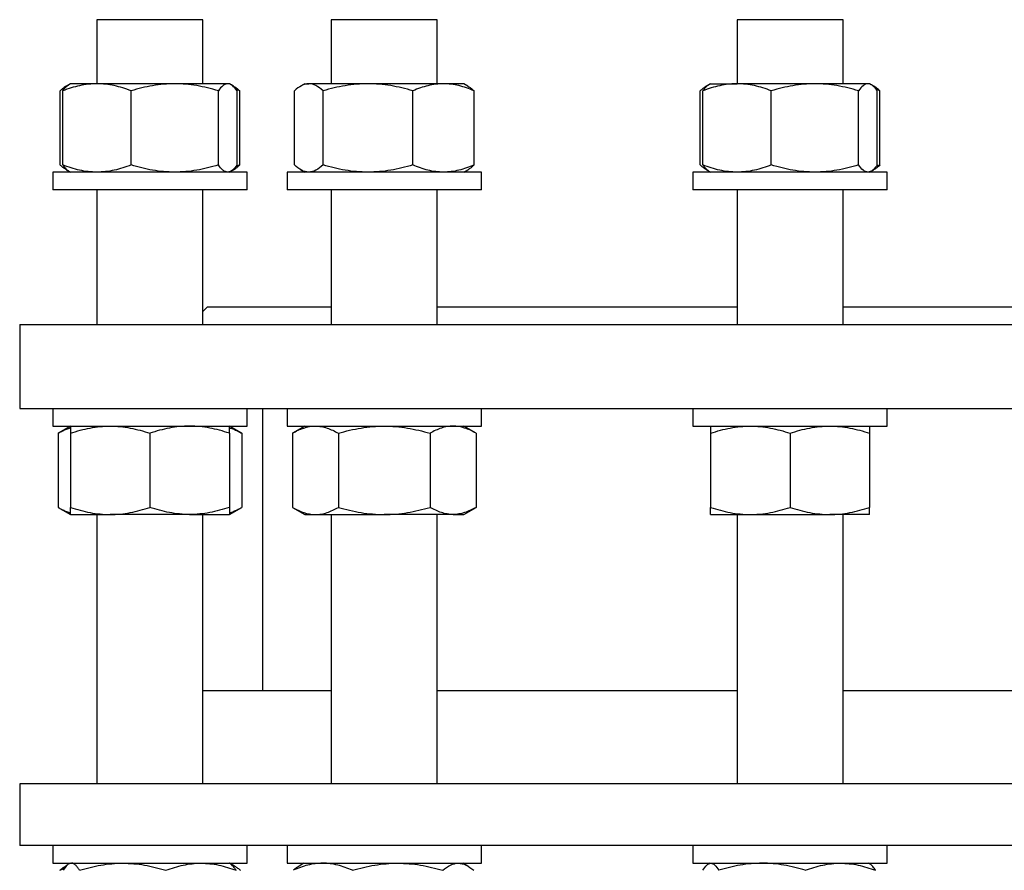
# Model space of a CAD drawing. Header units: millimetres. Extents: x 22 to 961, y 41 to 981.
# Tile 2 of 9: x 36 to 259, y 254 to 446. Entities that reach past the tile are written whole.
import ezdxf

# ---------------------------------------------------------------- set-up
doc = ezdxf.new("R2010")
doc.units = ezdxf.units.MM

msp = doc.modelspace()

# ---------------------------------------------------------------- linework, layer by layer
at = {"color": 7, "linetype": 'Continuous', "lineweight": 25}
for p, q in [((53.29, 446.08), (53.29, 431.58)), ((75.78, 446.08), (53.29, 446.08)), ((77.29, 446.08), (75.78, 446.08)), ((77.29, 431.58), (77.29, 446.08)), ((106.35, 446.08), (106.35, 431.58)), ((130.35, 446.08), (106.35, 446.08)), ((130.35, 431.58), (130.35, 446.08)), ((198.25, 446.08), (198.25, 431.58)), ((222.25, 446.08), (198.25, 446.08)), ((222.25, 431.58), (222.25, 446.08)), ((46.9, 431.35), (46.34, 431.03)), ((47.29, 431.58), (46.9, 431.35)), ((53.3, 431.58), (47.29, 431.58)), ((70.92, 431.58), (53.3, 431.58)), ((82.91, 431.58), (70.92, 431.58)), ((83.29, 431.58), (82.91, 431.58)), ((83.68, 431.35), (83.29, 431.58)), ((84.24, 431.03), (83.76, 431.31)), ((85.64, 429.97), (84.77, 430.32)), ((100.35, 431.58), (99.4, 431.03)), ((100.35, 431.58), (101.25, 431.58)), ((114.67, 431.58), (101.25, 431.58)), ((131.77, 431.58), (114.67, 431.58)), ((136.35, 431.58), (131.77, 431.58)), ((137.3, 431.03), (136.35, 431.58)), ((191.85, 431.35), (191.29, 431.03)), ((192.25, 431.58), (191.85, 431.35)), ((192.25, 431.58), (198.25, 431.58)), ((215.87, 431.58), (198.25, 431.58)), ((227.87, 431.58), (215.87, 431.58)), ((228.25, 431.58), (227.87, 431.58)), ((228.64, 431.35), (228.25, 431.58)), ((229.2, 431.03), (228.67, 431.33)), ((230.59, 429.97), (229.71, 430.33)), ((44.94, 413.19), (44.94, 429.97)), ((45.55, 413.19), (45.55, 429.97)), ((61.05, 413.19), (61.05, 429.97)), ((80.79, 413.19), (80.79, 429.97)), ((85.03, 413.19), (85.03, 429.97)), ((85.64, 413.19), (85.64, 429.97)), ((98, 413.19), (98, 429.97)), ((104.5, 413.19), (104.5, 429.97)), ((124.84, 413.19), (124.84, 429.97)), ((138.69, 413.19), (138.69, 429.97)), ((189.9, 413.19), (189.9, 429.97)), ((190.5, 413.19), (190.5, 429.97)), ((206, 413.19), (206, 429.97)), ((225.75, 413.19), (225.75, 429.97)), ((229.99, 413.19), (229.99, 429.97)), ((230.59, 413.19), (230.59, 429.97)), ((85.64, 413.19), (84.77, 412.83)), ((230.59, 413.19), (229.71, 412.83)), ((43.29, 411.58), (43.29, 407.58)), ((87.29, 411.58), (43.29, 411.58)), ((46.34, 412.13), (46.9, 411.8)), ((46.9, 411.8), (47.29, 411.58)), ((83.29, 411.58), (83.68, 411.8)), ((83.76, 411.85), (84.24, 412.13)), ((87.29, 407.58), (87.29, 411.58)), ((96.35, 411.58), (96.35, 407.58)), ((140.35, 411.58), (96.35, 411.58)), ((99.4, 412.13), (100.35, 411.58)), ((136.35, 411.58), (137.3, 412.13)), ((140.35, 407.58), (140.35, 411.58)), ((188.25, 411.58), (188.25, 407.58)), ((232.25, 411.58), (188.25, 411.58)), ((191.29, 412.13), (191.85, 411.81)), ((191.85, 411.81), (192.25, 411.58)), ((228.25, 411.58), (228.64, 411.8)), ((228.67, 411.82), (229.2, 412.13)), ((232.25, 407.58), (232.25, 411.58)), ((87.29, 407.58), (43.29, 407.58)), ((53.29, 407.58), (53.29, 377.08)), ((77.29, 377.08), (77.29, 407.58)), ((140.35, 407.58), (96.35, 407.58)), ((106.35, 407.58), (106.35, 377.08)), ((130.35, 377.08), (130.35, 407.58)), ((232.25, 407.58), (188.25, 407.58)), ((198.25, 407.58), (198.25, 377.08)), ((222.25, 377.08), (222.25, 407.58)), ((78.31, 381.08), (77.29, 380.06)), ((78.31, 381.08), (106.35, 381.08)), ((130.35, 381.08), (198.25, 381.08)), ((222.25, 381.08), (304.36, 381.08)), ((35.81, 377.08), (35.81, 358.08)), ((35.81, 377.08), (490.81, 377.08)), ((35.81, 358.08), (490.81, 358.08)), ((43.29, 358.08), (43.29, 354.08)), ((87.29, 354.08), (87.29, 358.08)), ((90.81, 358.08), (90.81, 294.14)), ((96.35, 358.08), (96.35, 354.08)), ((140.35, 354.08), (140.35, 358.08)), ((188.25, 358.08), (188.25, 354.08)), ((232.25, 354.08), (232.25, 358.08)), ((43.29, 354.08), (87.29, 354.08)), ((47.29, 354.08), (44.51, 352.47)), ((44.51, 352.47), (44.51, 335.69)), ((47.29, 352.47), (47.29, 335.69)), ((65.29, 352.47), (65.29, 335.69)), ((86.07, 352.47), (83.29, 354.08)), ((83.29, 352.47), (83.29, 335.69)), ((86.07, 352.47), (86.07, 335.69)), ((96.35, 354.08), (140.35, 354.08)), ((100.35, 354.08), (97.56, 352.47)), ((97.56, 352.47), (97.56, 335.69)), ((107.96, 352.47), (107.96, 335.69)), ((128.74, 352.47), (128.74, 335.69)), ((139.13, 352.47), (136.35, 354.08)), ((139.13, 352.47), (139.13, 335.69)), ((188.25, 354.08), (232.25, 354.08)), ((192.25, 352.47), (192.25, 335.69)), ((210.25, 352.47), (210.25, 335.69)), ((228.25, 352.47), (228.25, 335.69)), ((44.51, 335.69), (47.29, 334.08)), ((83.29, 334.08), (86.07, 335.69)), ((97.56, 335.69), (100.35, 334.08)), ((136.35, 334.08), (139.13, 335.69)), ((47.29, 334.08), (56.29, 334.08)), ((53.29, 334.08), (53.29, 273.14)), ((74.29, 334.08), (56.29, 334.08)), ((74.29, 334.08), (83.29, 334.08)), ((77.29, 273.14), (77.29, 334.08)), ((100.35, 334.08), (102.76, 334.08)), ((102.76, 334.08), (118.35, 334.08)), ((106.35, 334.08), (106.35, 273.14)), ((133.94, 334.08), (118.35, 334.08)), ((130.35, 273.14), (130.35, 334.08)), ((133.94, 334.08), (136.35, 334.08)), ((192.25, 334.08), (201.25, 334.08)), ((198.25, 334.08), (198.25, 273.14)), ((201.25, 334.08), (219.25, 334.08)), ((228.25, 334.08), (219.25, 334.08)), ((222.25, 273.14), (222.25, 334.08)), ((106.35, 294.14), (77.29, 294.14)), ((198.25, 294.14), (130.35, 294.14)), ((304.36, 294.14), (222.25, 294.14)), ((35.81, 273.14), (35.81, 259.14)), ((490.81, 273.14), (35.81, 273.14)), ((490.81, 259.14), (35.81, 259.14)), ((43.29, 259.14), (43.29, 255.14)), ((87.29, 255.14), (87.29, 259.14)), ((96.35, 259.14), (96.35, 255.14)), ((140.35, 255.14), (140.35, 259.14)), ((188.25, 259.14), (188.25, 255.14)), ((232.25, 255.14), (232.25, 259.14)), ((43.29, 255.14), (85.21, 255.14)), ((46.59, 254.7), (46.22, 254.49)), ((47.23, 255.14), (46.93, 254.97)), ((83.53, 254.97), (83.23, 255.14)), ((84.48, 254.49), (83.35, 255.14)), ((85.21, 255.14), (87.29, 255.14)), ((96.35, 255.14), (140.35, 255.14)), ((100.18, 255.14), (99.05, 254.49)), ((137.31, 254.49), (136.18, 255.14)), ((188.25, 255.14), (232.25, 255.14)), ((192.02, 255.14), (191.72, 254.97)), ((228.31, 254.97), (228.02, 255.14)), ((44.9, 253.53), (45.97, 253.98))]:
    msp.add_line(p, q, dxfattribs=at)
for points, knots in [([(46.68, 431.2), (46.61, 431.17), (46.36, 431.05), (45.94, 430.79), (45.44, 430.42), (45.11, 430.12), (44.94, 429.97)], [0, 0, 0, 0, 0.132022, 0.421285, 0.710679, 1, 1, 1, 1]), ([(53.3, 431.58), (52.97, 431.58), (52.64, 431.57), (51.98, 431.53), (51.65, 431.5), (50.67, 431.39), (50.02, 431.28), (48.09, 430.86), (46.81, 430.46), (45.55, 429.97)], [0, 0, 0, 0, 0.125, 0.125, 0.25, 0.25, 0.5, 0.5, 1, 1, 1, 1]), ([(45.55, 429.97), (45.66, 430.13), (45.89, 430.44), (46.24, 430.83), (46.57, 431.15), (46.8, 431.28), (46.9, 431.35)], [0, 0, 0, 0, 0.25671, 0.513492, 0.77014, 1, 1, 1, 1]), ([(61.05, 429.97), (59.78, 430.46), (58.5, 430.87), (55.92, 431.43), (54.62, 431.58), (53.3, 431.58)], [0, 0, 0, 0, 0.5, 0.5, 1, 1, 1, 1]), ([(70.92, 431.58), (70.08, 431.58), (69.24, 431.54), (67.56, 431.39), (66.73, 431.28), (64.26, 430.86), (62.64, 430.46), (61.05, 429.97)], [0, 0, 0, 0, 0.25, 0.25, 0.5, 0.5, 1, 1, 1, 1]), ([(80.79, 429.97), (79.98, 430.22), (79.17, 430.44), (77.54, 430.84), (76.71, 431.01), (74.24, 431.43), (72.59, 431.58), (70.92, 431.58)], [0, 0, 0, 0, 0.25, 0.25, 0.5, 0.5, 1, 1, 1, 1]), ([(82.91, 431.58), (82.82, 431.58), (82.73, 431.57), (82.55, 431.53), (82.46, 431.5), (82.19, 431.39), (82.01, 431.28), (81.48, 430.86), (81.13, 430.46), (80.79, 429.97)], [0, 0, 0, 0, 0.125, 0.125, 0.25, 0.25, 0.5, 0.5, 1, 1, 1, 1]), ([(85.03, 429.97), (84.69, 430.46), (84.34, 430.87), (83.63, 431.43), (83.27, 431.58), (82.91, 431.58)], [0, 0, 0, 0, 0.5, 0.5, 1, 1, 1, 1]), ([(84.24, 431.02), (84.37, 430.95), (84.67, 430.77), (85.14, 430.41), (85.47, 430.12), (85.64, 429.97)], [0, 0, 0, 0, 0.281554, 0.640822, 1, 1, 1, 1]), ([(101.25, 431.58), (101.11, 431.58), (100.97, 431.57), (100.7, 431.53), (100.56, 431.5), (100.15, 431.39), (99.88, 431.28), (99.07, 430.86), (98.53, 430.46), (98, 429.97)], [0, 0, 0, 0, 0.125, 0.125, 0.25, 0.25, 0.5, 0.5, 1, 1, 1, 1]), ([(104.5, 429.97), (103.97, 430.46), (103.43, 430.87), (102.35, 431.43), (101.8, 431.58), (101.25, 431.58)], [0, 0, 0, 0, 0.5, 0.5, 1, 1, 1, 1]), ([(114.67, 431.58), (114.24, 431.58), (113.81, 431.57), (112.94, 431.53), (112.51, 431.5), (111.23, 431.39), (110.37, 431.28), (107.83, 430.86), (106.16, 430.46), (104.5, 429.97)], [0, 0, 0, 0, 0.125, 0.125, 0.25, 0.25, 0.5, 0.5, 1, 1, 1, 1]), ([(124.84, 429.97), (123.18, 430.46), (121.5, 430.87), (118.12, 431.43), (116.4, 431.58), (114.67, 431.58)], [0, 0, 0, 0, 0.5, 0.5, 1, 1, 1, 1]), ([(131.77, 431.58), (131.18, 431.58), (130.6, 431.54), (129.42, 431.39), (128.83, 431.28), (127.1, 430.86), (125.96, 430.46), (124.84, 429.97)], [0, 0, 0, 0, 0.25, 0.25, 0.5, 0.5, 1, 1, 1, 1]), ([(138.69, 429.97), (138.13, 430.22), (137.56, 430.44), (136.41, 430.84), (135.84, 431.01), (134.1, 431.43), (132.94, 431.58), (131.77, 431.58)], [0, 0, 0, 0, 0.25, 0.25, 0.5, 0.5, 1, 1, 1, 1]), ([(137.3, 431.02), (137.43, 430.95), (137.73, 430.77), (138.2, 430.41), (138.53, 430.12), (138.69, 429.97)], [0, 0, 0, 0, 0.281554, 0.640822, 1, 1, 1, 1]), ([(191.64, 431.21), (191.47, 431.12), (191.09, 430.92), (190.5, 430.5), (190.1, 430.15), (189.9, 429.97)], [0, 0, 0, 0, 0.297733, 0.648849, 1, 1, 1, 1]), ([(198.25, 431.58), (197.92, 431.58), (197.59, 431.57), (196.94, 431.53), (196.61, 431.5), (195.63, 431.39), (194.98, 431.28), (193.04, 430.86), (191.77, 430.46), (190.5, 429.97)], [0, 0, 0, 0, 0.125, 0.125, 0.25, 0.25, 0.5, 0.5, 1, 1, 1, 1]), ([(191.86, 431.34), (191.81, 431.31), (191.62, 431.22), (191.3, 430.93), (190.9, 430.51), (190.64, 430.15), (190.5, 429.97)], [0, 0, 0, 0, 0.116844, 0.409141, 0.704556, 1, 1, 1, 1]), ([(206, 429.97), (204.73, 430.46), (203.46, 430.87), (200.88, 431.43), (199.57, 431.58), (198.25, 431.58)], [0, 0, 0, 0, 0.5, 0.5, 1, 1, 1, 1]), ([(215.87, 431.58), (215.45, 431.58), (215.03, 431.57), (214.2, 431.53), (213.78, 431.5), (212.53, 431.39), (211.7, 431.28), (209.24, 430.86), (207.61, 430.46), (206, 429.97)], [0, 0, 0, 0, 0.125, 0.125, 0.25, 0.25, 0.5, 0.5, 1, 1, 1, 1]), ([(225.75, 429.97), (224.13, 430.46), (222.5, 430.87), (219.22, 431.43), (217.56, 431.58), (215.87, 431.58)], [0, 0, 0, 0, 0.5, 0.5, 1, 1, 1, 1]), ([(227.87, 431.58), (227.69, 431.58), (227.51, 431.54), (227.15, 431.39), (226.97, 431.28), (226.44, 430.86), (226.09, 430.46), (225.75, 429.97)], [0, 0, 0, 0, 0.25, 0.25, 0.5, 0.5, 1, 1, 1, 1]), ([(229.99, 429.97), (229.82, 430.22), (229.64, 430.44), (229.29, 430.84), (229.11, 431.01), (228.58, 431.43), (228.23, 431.58), (227.87, 431.58)], [0, 0, 0, 0, 0.25, 0.25, 0.5, 0.5, 1, 1, 1, 1]), ([(230.59, 429.97), (230.35, 430.18), (229.91, 430.57), (229.44, 430.9), (229.21, 431.02), (229.2, 431.03)], [0, 0, 0, 0, 0.520255, 0.961499, 1, 1, 1, 1]), ([(46.68, 411.96), (46.61, 411.99), (46.36, 412.1), (45.94, 412.37), (45.44, 412.74), (45.11, 413.04), (44.94, 413.19)], [0, 0, 0, 0, 0.1320222, 0.4212851, 0.7106791, 1, 1, 1, 1]), ([(53.3, 411.58), (52.97, 411.58), (52.64, 411.59), (51.98, 411.63), (51.65, 411.65), (50.67, 411.76), (50.02, 411.87), (48.09, 412.29), (46.81, 412.7), (45.55, 413.19)], [0, 0, 0, 0, 0.125, 0.125, 0.25, 0.25, 0.5, 0.5, 1, 1, 1, 1]), ([(45.55, 413.19), (45.66, 413.03), (45.89, 412.72), (46.24, 412.33), (46.57, 412.01), (46.8, 411.87), (46.9, 411.81)], [0, 0, 0, 0, 0.25671, 0.513492, 0.77014, 1, 1, 1, 1]), ([(61.05, 413.19), (59.78, 412.7), (58.5, 412.29), (55.92, 411.73), (54.62, 411.58), (53.3, 411.58)], [0, 0, 0, 0, 0.5, 0.5, 1, 1, 1, 1]), ([(70.92, 411.58), (70.08, 411.58), (69.24, 411.62), (67.56, 411.76), (66.73, 411.88), (64.26, 412.3), (62.64, 412.7), (61.05, 413.19)], [0, 0, 0, 0, 0.25, 0.25, 0.5, 0.5, 1, 1, 1, 1]), ([(80.79, 413.19), (79.98, 412.94), (79.17, 412.72), (77.54, 412.32), (76.71, 412.15), (74.24, 411.73), (72.59, 411.58), (70.92, 411.58)], [0, 0, 0, 0, 0.25, 0.25, 0.5, 0.5, 1, 1, 1, 1]), ([(82.91, 411.58), (82.82, 411.58), (82.73, 411.59), (82.55, 411.63), (82.46, 411.65), (82.19, 411.76), (82.01, 411.87), (81.48, 412.29), (81.13, 412.7), (80.79, 413.19)], [0, 0, 0, 0, 0.125, 0.125, 0.25, 0.25, 0.5, 0.5, 1, 1, 1, 1]), ([(85.03, 413.19), (84.69, 412.7), (84.34, 412.29), (83.63, 411.73), (83.27, 411.58), (82.91, 411.58)], [0, 0, 0, 0, 0.5, 0.5, 1, 1, 1, 1]), ([(84.24, 412.13), (84.37, 412.21), (84.67, 412.39), (85.14, 412.74), (85.47, 413.04), (85.64, 413.19)], [0, 0, 0, 0, 0.281554, 0.640822, 1, 1, 1, 1]), ([(101.25, 411.58), (101.11, 411.58), (100.97, 411.59), (100.7, 411.63), (100.56, 411.65), (100.15, 411.76), (99.88, 411.87), (99.07, 412.29), (98.53, 412.7), (98, 413.19)], [0, 0, 0, 0, 0.125, 0.125, 0.25, 0.25, 0.5, 0.5, 1, 1, 1, 1]), ([(104.5, 413.19), (103.97, 412.7), (103.43, 412.29), (102.35, 411.73), (101.8, 411.58), (101.25, 411.58)], [0, 0, 0, 0, 0.5, 0.5, 1, 1, 1, 1]), ([(114.67, 411.58), (114.24, 411.58), (113.81, 411.59), (112.94, 411.63), (112.51, 411.65), (111.23, 411.76), (110.37, 411.87), (107.83, 412.29), (106.16, 412.7), (104.5, 413.19)], [0, 0, 0, 0, 0.125, 0.125, 0.25, 0.25, 0.5, 0.5, 1, 1, 1, 1]), ([(124.84, 413.19), (123.18, 412.7), (121.5, 412.29), (118.12, 411.73), (116.4, 411.58), (114.67, 411.58)], [0, 0, 0, 0, 0.5, 0.5, 1, 1, 1, 1]), ([(131.77, 411.58), (131.18, 411.58), (130.6, 411.62), (129.42, 411.76), (128.83, 411.88), (127.1, 412.3), (125.96, 412.7), (124.84, 413.19)], [0, 0, 0, 0, 0.25, 0.25, 0.5, 0.5, 1, 1, 1, 1]), ([(138.69, 413.19), (138.13, 412.94), (137.56, 412.72), (136.41, 412.32), (135.84, 412.15), (134.1, 411.73), (132.94, 411.58), (131.77, 411.58)], [0, 0, 0, 0, 0.25, 0.25, 0.5, 0.5, 1, 1, 1, 1]), ([(137.3, 412.13), (137.43, 412.21), (137.73, 412.39), (138.2, 412.74), (138.53, 413.04), (138.69, 413.19)], [0, 0, 0, 0, 0.281554, 0.640822, 1, 1, 1, 1]), ([(191.64, 411.95), (191.47, 412.04), (191.09, 412.24), (190.5, 412.65), (190.1, 413.01), (189.9, 413.19)], [0, 0, 0, 0, 0.297733, 0.648849, 1, 1, 1, 1]), ([(198.25, 411.58), (197.92, 411.58), (197.59, 411.59), (196.94, 411.63), (196.61, 411.65), (195.63, 411.76), (194.98, 411.87), (193.04, 412.29), (191.77, 412.7), (190.5, 413.19)], [0, 0, 0, 0, 0.125, 0.125, 0.25, 0.25, 0.5, 0.5, 1, 1, 1, 1]), ([(191.86, 411.82), (191.81, 411.84), (191.62, 411.94), (191.3, 412.23), (190.9, 412.65), (190.64, 413.01), (190.5, 413.19)], [0, 0, 0, 0, 0.116844, 0.409141, 0.704556, 1, 1, 1, 1]), ([(206, 413.19), (204.73, 412.7), (203.46, 412.29), (200.88, 411.73), (199.57, 411.58), (198.25, 411.58)], [0, 0, 0, 0, 0.5, 0.5, 1, 1, 1, 1]), ([(215.87, 411.58), (215.45, 411.58), (215.03, 411.59), (214.2, 411.63), (213.78, 411.65), (212.53, 411.76), (211.7, 411.87), (209.24, 412.29), (207.61, 412.7), (206, 413.19)], [0, 0, 0, 0, 0.125, 0.125, 0.25, 0.25, 0.5, 0.5, 1, 1, 1, 1]), ([(225.75, 413.19), (224.13, 412.7), (222.5, 412.29), (219.22, 411.73), (217.56, 411.58), (215.87, 411.58)], [0, 0, 0, 0, 0.5, 0.5, 1, 1, 1, 1]), ([(227.87, 411.58), (227.69, 411.58), (227.51, 411.62), (227.15, 411.76), (226.97, 411.88), (226.44, 412.3), (226.09, 412.7), (225.75, 413.19)], [0, 0, 0, 0, 0.25, 0.25, 0.5, 0.5, 1, 1, 1, 1]), ([(229.99, 413.19), (229.82, 412.94), (229.64, 412.72), (229.29, 412.32), (229.11, 412.15), (228.58, 411.73), (228.23, 411.58), (227.87, 411.58)], [0, 0, 0, 0, 0.25, 0.25, 0.5, 0.5, 1, 1, 1, 1]), ([(230.59, 413.19), (230.35, 412.98), (229.91, 412.59), (229.44, 412.25), (229.21, 412.14), (229.2, 412.13)], [0, 0, 0, 0, 0.520255, 0.961499, 1, 1, 1, 1]), ([(44.51, 352.47), (44.79, 352.63), (45.34, 352.94), (46.19, 353.33), (46.84, 353.58), (47.21, 353.68), (47.29, 353.7)], [0, 0, 0, 0, 0.30517, 0.610427, 0.915525, 1, 1, 1, 1]), ([(47.29, 352.47), (48.76, 352.96), (50.25, 353.37), (53.24, 353.93), (54.76, 354.08), (56.29, 354.08)], [0, 0, 0, 0, 0.5, 0.5, 1, 1, 1, 1]), ([(47.29, 354.08), (47.29, 354.08), (47.29, 354.07), (47.29, 354.03), (47.29, 354), (47.29, 353.89), (47.29, 353.78), (47.29, 353.36), (47.29, 352.96), (47.29, 352.47)], [0, 0, 0, 0, 0.125, 0.125, 0.25, 0.25, 0.5, 0.5, 1, 1, 1, 1]), ([(56.29, 354.08), (56.67, 354.08), (57.06, 354.07), (57.82, 354.03), (58.2, 354), (59.34, 353.89), (60.09, 353.78), (62.34, 353.36), (63.82, 352.96), (65.29, 352.47)], [0, 0, 0, 0, 0.125, 0.125, 0.25, 0.25, 0.5, 0.5, 1, 1, 1, 1]), ([(74.29, 354.08), (73.53, 354.08), (72.76, 354.04), (71.23, 353.89), (70.47, 353.78), (68.22, 353.36), (66.75, 352.96), (65.29, 352.47)], [0, 0, 0, 0, 0.25, 0.25, 0.5, 0.5, 1, 1, 1, 1]), ([(83.29, 352.47), (82.56, 352.72), (81.82, 352.94), (80.32, 353.34), (79.58, 353.51), (77.32, 353.93), (75.81, 354.08), (74.29, 354.08)], [0, 0, 0, 0, 0.25, 0.25, 0.5, 0.5, 1, 1, 1, 1]), ([(83.29, 352.47), (83.29, 352.96), (83.29, 353.37), (83.29, 353.93), (83.29, 354.08), (83.29, 354.08)], [0, 0, 0, 0, 0.5, 0.5, 1, 1, 1, 1]), ([(83.29, 353.7), (83.42, 353.67), (83.81, 353.56), (84.48, 353.29), (85.28, 352.92), (85.81, 352.62), (86.07, 352.47)], [0, 0, 0, 0, 0.132861, 0.421844, 0.710959, 1, 1, 1, 1]), ([(97.56, 352.47), (98.41, 352.96), (99.27, 353.37), (101, 353.93), (101.87, 354.08), (102.76, 354.08)], [0, 0, 0, 0, 0.5, 0.5, 1, 1, 1, 1]), ([(102.76, 354.08), (102.98, 354.08), (103.2, 354.07), (103.64, 354.03), (103.86, 354), (104.52, 353.89), (104.96, 353.78), (106.25, 353.36), (107.11, 352.96), (107.96, 352.47)], [0, 0, 0, 0, 0.125, 0.125, 0.25, 0.25, 0.5, 0.5, 1, 1, 1, 1]), ([(107.96, 352.47), (109.66, 352.96), (111.37, 353.37), (114.83, 353.93), (116.58, 354.08), (118.35, 354.08)], [0, 0, 0, 0, 0.5, 0.5, 1, 1, 1, 1]), ([(118.35, 354.08), (118.79, 354.08), (119.23, 354.07), (120.11, 354.03), (120.55, 354), (121.87, 353.89), (122.74, 353.78), (125.33, 353.36), (127.04, 352.96), (128.74, 352.47)], [0, 0, 0, 0, 0.125, 0.125, 0.25, 0.25, 0.5, 0.5, 1, 1, 1, 1]), ([(133.94, 354.08), (133.5, 354.08), (133.06, 354.04), (132.17, 353.89), (131.73, 353.78), (130.43, 353.36), (129.58, 352.96), (128.74, 352.47)], [0, 0, 0, 0, 0.25, 0.25, 0.5, 0.5, 1, 1, 1, 1]), ([(139.13, 352.47), (138.71, 352.72), (138.28, 352.94), (137.42, 353.34), (136.99, 353.51), (135.69, 353.93), (134.82, 354.08), (133.94, 354.08)], [0, 0, 0, 0, 0.25, 0.25, 0.5, 0.5, 1, 1, 1, 1]), ([(192.25, 352.47), (193.72, 352.96), (195.2, 353.37), (198.2, 353.93), (199.71, 354.08), (201.25, 354.08)], [0, 0, 0, 0, 0.5, 0.5, 1, 1, 1, 1]), ([(192.25, 354.08), (192.25, 354.08), (192.25, 354.04), (192.25, 353.89), (192.25, 353.78), (192.25, 353.36), (192.25, 352.96), (192.25, 352.47)], [0, 0, 0, 0, 0.25, 0.25, 0.5, 0.5, 1, 1, 1, 1]), ([(201.25, 354.08), (201.63, 354.08), (202.01, 354.07), (202.78, 354.03), (203.16, 354), (204.3, 353.89), (205.05, 353.78), (207.3, 353.36), (208.78, 352.96), (210.25, 352.47)], [0, 0, 0, 0, 0.125, 0.125, 0.25, 0.25, 0.5, 0.5, 1, 1, 1, 1]), ([(210.25, 352.47), (211.72, 352.96), (213.2, 353.37), (216.2, 353.93), (217.71, 354.08), (219.25, 354.08)], [0, 0, 0, 0, 0.5, 0.5, 1, 1, 1, 1]), ([(219.25, 354.08), (219.63, 354.08), (220.01, 354.07), (220.78, 354.03), (221.16, 354), (222.3, 353.89), (223.05, 353.78), (225.3, 353.36), (226.78, 352.96), (228.25, 352.47)], [0, 0, 0, 0, 0.125, 0.125, 0.25, 0.25, 0.5, 0.5, 1, 1, 1, 1]), ([(228.25, 354.08), (228.25, 354.08), (228.25, 354.04), (228.25, 353.89), (228.25, 353.78), (228.25, 353.36), (228.25, 352.96), (228.25, 352.47)], [0, 0, 0, 0, 0.25, 0.25, 0.5, 0.5, 1, 1, 1, 1]), ([(44.51, 335.69), (44.79, 335.53), (45.34, 335.22), (46.19, 334.83), (46.84, 334.57), (47.21, 334.48), (47.29, 334.45)], [0, 0, 0, 0, 0.30517, 0.610427, 0.915525, 1, 1, 1, 1]), ([(47.29, 335.69), (48.76, 335.2), (50.25, 334.79), (53.24, 334.23), (54.76, 334.08), (56.29, 334.08)], [0, 0, 0, 0, 0.5, 0.5, 1, 1, 1, 1]), ([(47.29, 334.08), (47.29, 334.08), (47.29, 334.09), (47.29, 334.13), (47.29, 334.15), (47.29, 334.26), (47.29, 334.37), (47.29, 334.79), (47.29, 335.2), (47.29, 335.69)], [0, 0, 0, 0, 0.125, 0.125, 0.25, 0.25, 0.5, 0.5, 1, 1, 1, 1]), ([(56.29, 334.08), (56.67, 334.08), (57.06, 334.09), (57.82, 334.13), (58.2, 334.15), (59.34, 334.26), (60.09, 334.37), (62.34, 334.79), (63.82, 335.2), (65.29, 335.69)], [0, 0, 0, 0, 0.125, 0.125, 0.25, 0.25, 0.5, 0.5, 1, 1, 1, 1]), ([(74.29, 334.08), (73.53, 334.08), (72.76, 334.12), (71.23, 334.26), (70.47, 334.38), (68.22, 334.8), (66.75, 335.2), (65.29, 335.69)], [0, 0, 0, 0, 0.25, 0.25, 0.5, 0.5, 1, 1, 1, 1]), ([(83.29, 335.69), (82.56, 335.44), (81.82, 335.22), (80.32, 334.82), (79.58, 334.65), (77.32, 334.23), (75.81, 334.08), (74.29, 334.08)], [0, 0, 0, 0, 0.25, 0.25, 0.5, 0.5, 1, 1, 1, 1]), ([(83.29, 335.69), (83.29, 335.2), (83.29, 334.79), (83.29, 334.23), (83.29, 334.08), (83.29, 334.08)], [0, 0, 0, 0, 0.5, 0.5, 1, 1, 1, 1]), ([(83.29, 334.45), (83.42, 334.49), (83.81, 334.6), (84.48, 334.87), (85.28, 335.24), (85.81, 335.54), (86.07, 335.69)], [0, 0, 0, 0, 0.132861, 0.421844, 0.710959, 1, 1, 1, 1]), ([(97.56, 335.69), (98.41, 335.2), (99.27, 334.79), (101, 334.23), (101.87, 334.08), (102.76, 334.08)], [0, 0, 0, 0, 0.5, 0.5, 1, 1, 1, 1]), ([(102.76, 334.08), (102.98, 334.08), (103.2, 334.09), (103.64, 334.13), (103.86, 334.15), (104.52, 334.26), (104.96, 334.37), (106.25, 334.79), (107.11, 335.2), (107.96, 335.69)], [0, 0, 0, 0, 0.125, 0.125, 0.25, 0.25, 0.5, 0.5, 1, 1, 1, 1]), ([(107.96, 335.69), (109.66, 335.2), (111.37, 334.79), (114.83, 334.23), (116.58, 334.08), (118.35, 334.08)], [0, 0, 0, 0, 0.5, 0.5, 1, 1, 1, 1]), ([(118.35, 334.08), (118.79, 334.08), (119.23, 334.09), (120.11, 334.13), (120.55, 334.15), (121.87, 334.26), (122.74, 334.37), (125.33, 334.79), (127.04, 335.2), (128.74, 335.69)], [0, 0, 0, 0, 0.125, 0.125, 0.25, 0.25, 0.5, 0.5, 1, 1, 1, 1]), ([(133.94, 334.08), (133.5, 334.08), (133.06, 334.12), (132.17, 334.26), (131.73, 334.38), (130.43, 334.8), (129.58, 335.2), (128.74, 335.69)], [0, 0, 0, 0, 0.25, 0.25, 0.5, 0.5, 1, 1, 1, 1]), ([(139.13, 335.69), (138.71, 335.44), (138.28, 335.22), (137.42, 334.82), (136.99, 334.65), (135.69, 334.23), (134.82, 334.08), (133.94, 334.08)], [0, 0, 0, 0, 0.25, 0.25, 0.5, 0.5, 1, 1, 1, 1]), ([(192.25, 335.69), (193.72, 335.2), (195.2, 334.79), (198.2, 334.23), (199.71, 334.08), (201.25, 334.08)], [0, 0, 0, 0, 0.5, 0.5, 1, 1, 1, 1]), ([(192.25, 334.08), (192.25, 334.08), (192.25, 334.12), (192.25, 334.26), (192.25, 334.38), (192.25, 334.8), (192.25, 335.2), (192.25, 335.69)], [0, 0, 0, 0, 0.25, 0.25, 0.5, 0.5, 1, 1, 1, 1]), ([(201.25, 334.08), (201.63, 334.08), (202.01, 334.09), (202.78, 334.13), (203.16, 334.15), (204.3, 334.26), (205.05, 334.37), (207.3, 334.79), (208.78, 335.2), (210.25, 335.69)], [0, 0, 0, 0, 0.125, 0.125, 0.25, 0.25, 0.5, 0.5, 1, 1, 1, 1]), ([(210.25, 335.69), (211.72, 335.2), (213.2, 334.79), (216.2, 334.23), (217.71, 334.08), (219.25, 334.08)], [0, 0, 0, 0, 0.5, 0.5, 1, 1, 1, 1]), ([(219.25, 334.08), (219.63, 334.08), (220.01, 334.09), (220.78, 334.13), (221.16, 334.15), (222.3, 334.26), (223.05, 334.37), (225.3, 334.79), (226.78, 335.2), (228.25, 335.69)], [0, 0, 0, 0, 0.125, 0.125, 0.25, 0.25, 0.5, 0.5, 1, 1, 1, 1]), ([(228.25, 334.08), (228.25, 334.08), (228.25, 334.12), (228.25, 334.26), (228.25, 334.38), (228.25, 334.8), (228.25, 335.2), (228.25, 335.69)], [0, 0, 0, 0, 0.25, 0.25, 0.5, 0.5, 1, 1, 1, 1]), ([(44.9, 253.53), (45.16, 253.75), (45.59, 254.11), (46.04, 254.37), (46.22, 254.48)], [0, 0, 0, 0, 0.593092, 1, 1, 1, 1]), ([(47.51, 255.14), (47.36, 255.14), (47.2, 255.1), (46.89, 254.95), (46.73, 254.84), (46.27, 254.42), (45.97, 254.02), (45.67, 253.53)], [0, 0, 0, 0, 0.25, 0.25, 0.5, 0.5, 1, 1, 1, 1]), ([(49.36, 253.53), (49.21, 253.78), (49.05, 254), (48.75, 254.4), (48.6, 254.57), (48.13, 254.99), (47.83, 255.14), (47.51, 255.14)], [0, 0, 0, 0, 0.25, 0.25, 0.5, 0.5, 1, 1, 1, 1]), ([(49.36, 253.53), (50.96, 254.02), (52.57, 254.43), (55.82, 254.99), (57.47, 255.14), (59.13, 255.14)], [0, 0, 0, 0, 0.5, 0.5, 1, 1, 1, 1]), ([(59.13, 255.14), (59.55, 255.14), (59.97, 255.13), (60.8, 255.09), (61.21, 255.07), (62.45, 254.96), (63.27, 254.85), (65.71, 254.43), (67.32, 254.02), (68.91, 253.53)], [0, 0, 0, 0, 0.125, 0.125, 0.25, 0.25, 0.5, 0.5, 1, 1, 1, 1]), ([(68.91, 253.53), (70.21, 254.02), (71.52, 254.43), (74.16, 254.99), (75.5, 255.14), (76.85, 255.14)], [0, 0, 0, 0, 0.5, 0.5, 1, 1, 1, 1]), ([(76.85, 255.14), (77.19, 255.14), (77.52, 255.13), (78.2, 255.09), (78.53, 255.07), (79.54, 254.96), (80.2, 254.85), (82.18, 254.43), (83.49, 254.02), (84.79, 253.53)], [0, 0, 0, 0, 0.125, 0.125, 0.25, 0.25, 0.5, 0.5, 1, 1, 1, 1]), ([(84.79, 253.53), (84.65, 253.75), (84.4, 254.14), (84.03, 254.57), (83.74, 254.85), (83.57, 254.93), (83.52, 254.96)], [0, 0, 0, 0, 0.32731, 0.604911, 0.88248, 1, 1, 1, 1]), ([(83.69, 254.86), (83.73, 254.85), (84, 254.76), (84.49, 254.49), (85.15, 254.07), (85.59, 253.71), (85.81, 253.53)], [0, 0, 0, 0, 0.065703, 0.374926, 0.687447, 1, 1, 1, 1]), ([(104.43, 255.14), (103.87, 255.14), (103.3, 255.1), (102.15, 254.95), (101.59, 254.84), (99.91, 254.42), (98.81, 254.02), (97.72, 253.53)], [0, 0, 0, 0, 0.25, 0.25, 0.5, 0.5, 1, 1, 1, 1]), ([(99.05, 254.48), (98.97, 254.44), (98.71, 254.29), (98.26, 253.97), (97.9, 253.68), (97.72, 253.53)], [0, 0, 0, 0, 0.180975, 0.590539, 1, 1, 1, 1]), ([(111.14, 253.53), (110.6, 253.78), (110.05, 254), (108.93, 254.4), (108.37, 254.57), (106.69, 254.99), (105.57, 255.14), (104.43, 255.14)], [0, 0, 0, 0, 0.25, 0.25, 0.5, 0.5, 1, 1, 1, 1]), ([(111.14, 253.53), (112.82, 254.02), (114.5, 254.43), (117.91, 254.99), (119.63, 255.14), (121.37, 255.14)], [0, 0, 0, 0, 0.5, 0.5, 1, 1, 1, 1]), ([(121.37, 255.14), (121.8, 255.14), (122.24, 255.13), (123.11, 255.09), (123.54, 255.07), (124.84, 254.96), (125.69, 254.85), (128.25, 254.43), (129.93, 254.02), (131.6, 253.53)], [0, 0, 0, 0, 0.125, 0.125, 0.25, 0.25, 0.5, 0.5, 1, 1, 1, 1]), ([(131.6, 253.53), (132.17, 254.02), (132.75, 254.43), (133.93, 254.99), (134.52, 255.14), (135.12, 255.14)], [0, 0, 0, 0, 0.5, 0.5, 1, 1, 1, 1]), ([(135.12, 255.14), (135.27, 255.14), (135.42, 255.13), (135.72, 255.09), (135.86, 255.07), (136.31, 254.96), (136.6, 254.85), (137.48, 254.43), (138.06, 254.02), (138.64, 253.53)], [0, 0, 0, 0, 0.125, 0.125, 0.25, 0.25, 0.5, 0.5, 1, 1, 1, 1]), ([(190.46, 253.53), (190.76, 254.02), (191.07, 254.43), (191.68, 254.99), (191.99, 255.14), (192.3, 255.14)], [0, 0, 0, 0, 0.5, 0.5, 1, 1, 1, 1]), ([(192.3, 255.14), (192.38, 255.14), (192.46, 255.13), (192.62, 255.09), (192.69, 255.07), (192.93, 254.96), (193.08, 254.85), (193.54, 254.43), (193.84, 254.02), (194.14, 253.53)], [0, 0, 0, 0, 0.125, 0.125, 0.25, 0.25, 0.5, 0.5, 1, 1, 1, 1]), ([(203.92, 255.14), (203.1, 255.14), (202.26, 255.1), (200.6, 254.95), (199.78, 254.84), (197.33, 254.42), (195.73, 254.02), (194.14, 253.53)], [0, 0, 0, 0, 0.25, 0.25, 0.5, 0.5, 1, 1, 1, 1]), ([(213.7, 253.53), (212.91, 253.78), (212.1, 254), (210.48, 254.4), (209.67, 254.57), (207.22, 254.99), (205.58, 255.14), (203.92, 255.14)], [0, 0, 0, 0, 0.25, 0.25, 0.5, 0.5, 1, 1, 1, 1]), ([(213.7, 253.53), (215, 254.02), (216.31, 254.43), (218.95, 254.99), (220.29, 255.14), (221.64, 255.14)], [0, 0, 0, 0, 0.5, 0.5, 1, 1, 1, 1]), ([(221.64, 255.14), (221.98, 255.14), (222.31, 255.13), (222.99, 255.09), (223.32, 255.07), (224.33, 254.96), (224.99, 254.85), (226.97, 254.43), (228.28, 254.02), (229.57, 253.53)], [0, 0, 0, 0, 0.125, 0.125, 0.25, 0.25, 0.5, 0.5, 1, 1, 1, 1]), ([(229.57, 253.53), (229.48, 253.69), (229.28, 254), (228.98, 254.39), (228.67, 254.71), (228.45, 254.9), (228.33, 254.96), (228.31, 254.97)], [0, 0, 0, 0, 0.238547, 0.477162, 0.715652, 0.958646, 1, 1, 1, 1])]:
    msp.add_open_spline(points, degree=3, knots=knots, dxfattribs=at)

doc.saveas('drawing.dxf')
